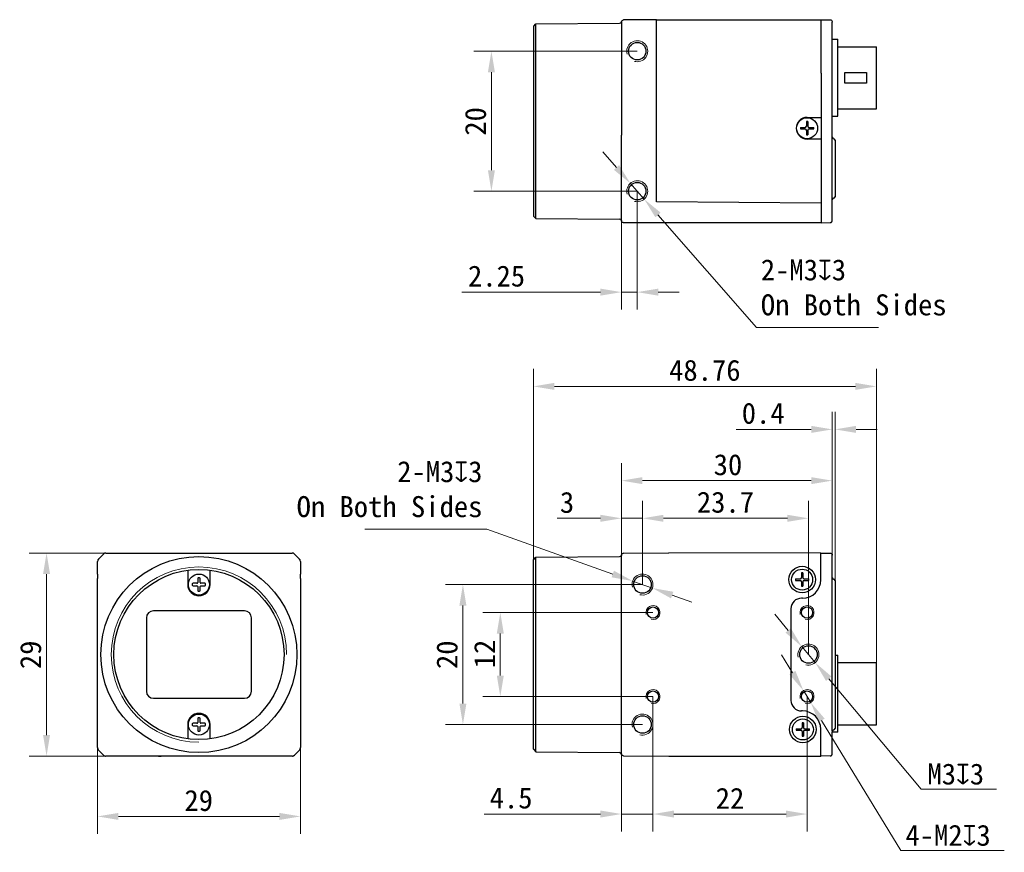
# Model space of a CAD drawing. Header units: millimetres. Extents: x 844 to 1080, y 363 to 502.
# Tile 1 of 2: x 844 to 984, y 384 to 502. Entities that reach past the tile are written whole.
import ezdxf

# ---------------------------------------------------------------- set-up
doc = ezdxf.new("R2010")
doc.units = ezdxf.units.MM
doc.header["$LTSCALE"] = 16.335
doc.header["$PDMODE"] = 3
doc.header["$PDSIZE"] = 8
doc.layers.get('0').update_dxf_attribs({"linetype": 'CONTINUOUS'})
doc.layers.get('Defpoints').update_dxf_attribs({"linetype": 'CONTINUOUS'})
for name, color, linetype in [('00_COMPONENTS', 7, 'CONTINUOUS'), ('51__DRAFT_DIMS', 7, 'CONTINUOUS'), ('ASM_DXF_DIMENSION', 7, 'CONTINUOUS'), ('D-01-35-26-0DXF_CONTINUOUS_LINE', 7, 'CONTINUOUS'), ('D-01-36-26-0DXF_CONTINUOUS_LINE', 7, 'CONTINUOUS')]:
    doc.layers.add(name, color=color, linetype=linetype)
doc.layers.add('AM_5', color=3, linetype='CONTINUOUS', lineweight=25)
doc.styles.get("Standard").update_dxf_attribs({"font": 'simfang.ttf'})
doc.dimstyles.new('DIMSTYLE_1', dxfattribs={"dimtxt": 3, "dimasz": 3, "dimexe": 2.5, "dimexo": 0, "dimgap": 0.75, "dimtad": 1, "dimdsep": 46, "dimtxsty": 'STANDARD', "dimblk": '_FILLED', "dimcen": 0.09, "dimclrd": 8, "dimclre": 8, "dimclrt": 7, "dimadec": 0, "dimazin": 0, "dimtp": 0.001, "dimtm": 0.001, "dimtfac": 1, "dimtofl": 0, "dimtmove": 0, "dimatfit": 3, "dimldrblk": '_FILLED', "dimfxl": 1, "dimtolj": 1, "dimlwd": 9, "dimlwe": 9, "dimarcsym": 0})
doc.dimstyles.new('DIMSTYLE_1$0', dxfattribs={"dimtxt": 3, "dimasz": 3, "dimexe": 2.5, "dimexo": 0, "dimgap": 0.75, "dimtad": 1, "dimdsep": 46, "dimtxsty": 'STANDARD', "dimblk": '_FILLED', "dimcen": 0.09, "dimclrd": 8, "dimclre": 8, "dimclrt": 7, "dimadec": 0, "dimazin": 0, "dimtp": 0.001, "dimtm": 0.001, "dimtfac": 1, "dimtofl": 0, "dimtmove": 0, "dimatfit": 3, "dimldrblk": '_FILLED', "dimfxl": 1, "dimtolj": 1, "dimlwd": 9, "dimlwe": 9, "dimarcsym": 0})
doc.dimstyles.new('DIMSTYLE_2', dxfattribs={"dimtxt": 3, "dimasz": 3, "dimexe": 2.5, "dimexo": 0, "dimtad": 1, "dimdec": 3, "dimdsep": 46, "dimtxsty": 'STANDARD', "dimblk": '_FILLED', "dimcen": 0.09, "dimclrd": 8, "dimclre": 8, "dimclrt": 7, "dimadec": 0, "dimazin": 0, "dimtp": 0.001, "dimtm": 0.001, "dimtfac": 1, "dimtdec": 3, "dimtmove": 0, "dimatfit": 2, "dimldrblk": '_FILLED', "dimfxl": 1, "dimtolj": 1, "dimlwd": 9, "dimlwe": 9, "dimarcsym": 0})

# ---------------------------------------------------------------- blocks, each defined once
blk = doc.blocks.new('_FILLED')
at = {"color": 0, "linetype": 'ByBlock'}
blk.add_solid([(0, 0), (-1, 0.167), (-1, -0.167)], dxfattribs=at)
blk = doc.blocks.new('*D146')
at = {"layer": 'D-01-35-26-0DXF_CONTINUOUS_LINE', "color": 8, "linetype": 'Continuous', "lineweight": 9}
for p, q in [((929.47, 425.97), (929.47, 439.15)), ((959.57, 425.99), (959.57, 439.15)), ((932.47, 436.65), (956.57, 436.65))]:
    blk.add_line(p, q, dxfattribs=at)
at = {"layer": 'Defpoints', "color": 0, "linetype": 'Continuous'}
for p in [(959.57, 436.65), (929.47, 425.97), (959.57, 425.99)]:
    blk.add_point(p, dxfattribs=at)
at = {"layer": 'D-01-35-26-0DXF_CONTINUOUS_LINE', "color": 8, "linetype": 'Continuous', "lineweight": 9, "xscale": 3, "yscale": 3, "zscale": 3, "rotation": 180}
blk.add_blockref('_FILLED', (929.47, 436.65), dxfattribs=at)
at = {"layer": 'D-01-35-26-0DXF_CONTINUOUS_LINE', "color": 8, "linetype": 'Continuous', "lineweight": 9, "xscale": 3, "yscale": 3, "zscale": 3}
blk.add_blockref('_FILLED', (959.57, 436.65), dxfattribs=at)
at = {"layer": 'D-01-35-26-0DXF_CONTINUOUS_LINE', "color": 7, "linetype": 'Continuous', "lineweight": 30, "insert": (944.68, 440.43), "char_height": 3, "attachment_point": 2}
blk.add_mtext('\\A1;30', dxfattribs=at)
blk = doc.blocks.new('*D147')
at = {"layer": '51__DRAFT_DIMS', "color": 8, "lineweight": 9}
for p, q in [((931.72, 497.99), (908.4, 497.99)), ((910.9, 494.99), (910.9, 480.99)), ((931.72, 477.99), (908.4, 477.99))]:
    blk.add_line(p, q, dxfattribs=at)
at = {"layer": 'Defpoints', "color": 0}
for p in [(931.72, 497.99), (910.9, 477.99), (931.72, 477.99)]:
    blk.add_point(p, dxfattribs=at)
at = {"layer": '51__DRAFT_DIMS', "color": 8, "linetype": 'ByBlock', "lineweight": 9, "xscale": 3, "yscale": 3, "zscale": 3}
for p, rotation in [((910.9, 497.99), 90), ((910.9, 477.99), 270)]:
    blk.add_blockref('_FILLED', p, dxfattribs=dict(at, rotation=rotation))
at = {"layer": '51__DRAFT_DIMS', "color": 7, "insert": (907.12, 487.96), "char_height": 3, "attachment_point": 2, "rotation": 90}
blk.add_mtext('\\A1;20', dxfattribs=at)
blk = doc.blocks.new('*D149')
at = {"color": 8, "linetype": 'Continuous', "lineweight": 9}
for p, q in [((931.72, 477.99), (931.72, 461.07)), ((929.47, 475.86), (929.47, 461.07)), ((926.47, 463.57), (906.68, 463.57)), ((929.47, 463.57), (931.72, 463.57)), ((934.72, 463.57), (937.72, 463.57))]:
    blk.add_line(p, q, dxfattribs=at)
at = {"layer": 'Defpoints', "color": 0}
for p in [(931.72, 477.99), (929.47, 475.86), (931.72, 463.57)]:
    blk.add_point(p, dxfattribs=at)
at = {"color": 8, "linetype": 'ByBlock', "lineweight": 9, "xscale": 3, "yscale": 3, "zscale": 3}
blk.add_blockref('_FILLED', (929.47, 463.57), dxfattribs=at)
at = {"color": 8, "linetype": 'ByBlock', "lineweight": 9, "xscale": 3, "yscale": 3, "zscale": 3, "rotation": 180}
blk.add_blockref('_FILLED', (931.72, 463.57), dxfattribs=at)
at = {"color": 7, "lineweight": 30, "insert": (915.71, 467.37), "char_height": 3, "attachment_point": 3}
blk.add_mtext('\\A1;2.25', dxfattribs=at)
blk = doc.blocks.new('*D150')
at = {"layer": 'D-01-35-26-0DXF_CONTINUOUS_LINE', "color": 8, "linetype": 'Continuous', "lineweight": 9}
for p, q in [((883.63, 399.41), (883.63, 386.19)), ((854.63, 398.52), (854.63, 386.19)), ((857.63, 388.69), (880.63, 388.69))]:
    blk.add_line(p, q, dxfattribs=at)
at = {"layer": 'Defpoints', "color": 0, "linetype": 'Continuous'}
for p in [(883.63, 399.41), (854.63, 398.52), (883.63, 388.69)]:
    blk.add_point(p, dxfattribs=at)
at = {"layer": 'D-01-35-26-0DXF_CONTINUOUS_LINE', "color": 8, "linetype": 'Continuous', "lineweight": 9, "xscale": 3, "yscale": 3, "zscale": 3, "rotation": 180}
blk.add_blockref('_FILLED', (854.63, 388.69), dxfattribs=at)
at = {"layer": 'D-01-35-26-0DXF_CONTINUOUS_LINE', "color": 8, "linetype": 'Continuous', "lineweight": 9, "xscale": 3, "yscale": 3, "zscale": 3}
blk.add_blockref('_FILLED', (883.63, 388.69), dxfattribs=at)
at = {"layer": 'D-01-35-26-0DXF_CONTINUOUS_LINE', "color": 7, "linetype": 'Continuous', "lineweight": 30, "insert": (869.1, 392.47), "char_height": 3, "attachment_point": 2}
blk.add_mtext('\\A1;29', dxfattribs=at)
blk = doc.blocks.new('*D151')
at = {"layer": 'D-01-35-26-0DXF_CONTINUOUS_LINE', "color": 8, "linetype": 'Continuous', "lineweight": 9}
for p, q in [((855.84, 426.31), (844.87, 426.31)), ((847.37, 400.31), (847.37, 423.31)), ((855.84, 397.31), (844.87, 397.31))]:
    blk.add_line(p, q, dxfattribs=at)
at = {"layer": 'Defpoints', "color": 0, "linetype": 'Continuous'}
for p in [(847.37, 426.31), (855.84, 426.31), (855.84, 397.31)]:
    blk.add_point(p, dxfattribs=at)
at = {"layer": 'D-01-35-26-0DXF_CONTINUOUS_LINE', "color": 8, "linetype": 'Continuous', "lineweight": 9, "xscale": 3, "yscale": 3, "zscale": 3}
for p, rotation in [((847.37, 426.31), 90), ((847.37, 397.31), 270)]:
    blk.add_blockref('_FILLED', p, dxfattribs=dict(at, rotation=rotation))
at = {"layer": 'D-01-35-26-0DXF_CONTINUOUS_LINE', "color": 7, "linetype": 'Continuous', "lineweight": 30, "insert": (843.59, 411.77), "char_height": 3, "attachment_point": 2, "rotation": 90}
blk.add_mtext('\\A1;29', dxfattribs=at)
blk = doc.blocks.new('*D152')
at = {"color": 8, "linetype": 'Continuous', "lineweight": 9}
for p, q in [((929.47, 425.96), (929.47, 433.77)), ((932.47, 421.81), (932.47, 433.77)), ((926.47, 431.27), (920.31, 431.27)), ((929.47, 431.27), (932.47, 431.27)), ((935.47, 431.27), (938.47, 431.27))]:
    blk.add_line(p, q, dxfattribs=at)
at = {"layer": 'Defpoints', "color": 0}
for p in [(932.47, 431.27), (929.47, 425.96), (932.47, 421.81)]:
    blk.add_point(p, dxfattribs=at)
at = {"color": 8, "linetype": 'ByBlock', "lineweight": 9, "xscale": 3, "yscale": 3, "zscale": 3}
blk.add_blockref('_FILLED', (929.47, 431.27), dxfattribs=at)
at = {"color": 8, "linetype": 'ByBlock', "lineweight": 9, "xscale": 3, "yscale": 3, "zscale": 3, "rotation": 180}
blk.add_blockref('_FILLED', (932.47, 431.27), dxfattribs=at)
at = {"color": 7, "lineweight": 30, "insert": (922.72, 435.05), "char_height": 3, "attachment_point": 3}
blk.add_mtext('\\A1;3', dxfattribs=at)
blk = doc.blocks.new('*D153')
at = {"color": 8, "linetype": 'Continuous', "lineweight": 9}
for p, q in [((933.97, 405.81), (933.97, 386.53)), ((929.47, 399.41), (929.47, 386.53)), ((926.47, 389.03), (909.87, 389.03)), ((933.97, 389.03), (929.47, 389.03)), ((936.97, 389.03), (939.97, 389.03))]:
    blk.add_line(p, q, dxfattribs=at)
at = {"layer": 'Defpoints', "color": 0, "linetype": 'Continuous'}
for p in [(933.97, 405.81), (929.47, 399.41), (933.97, 389.03)]:
    blk.add_point(p, dxfattribs=at)
at = {"color": 8, "linetype": 'Continuous', "lineweight": 9, "xscale": 3, "yscale": 3, "zscale": 3}
blk.add_blockref('_FILLED', (929.47, 389.03), dxfattribs=at)
at = {"color": 8, "linetype": 'Continuous', "lineweight": 9, "xscale": 3, "yscale": 3, "zscale": 3, "rotation": 180}
blk.add_blockref('_FILLED', (933.97, 389.03), dxfattribs=at)
at = {"color": 7, "linetype": 'Continuous', "lineweight": 30, "insert": (916.77, 392.83), "char_height": 3, "attachment_point": 3}
blk.add_mtext('\\A1;4.5', dxfattribs=at)
blk = doc.blocks.new('*D154')
at = {"layer": '51__DRAFT_DIMS', "color": 8, "lineweight": 9}
for p, q in [((932.47, 421.81), (904.33, 421.81)), ((906.83, 418.81), (906.83, 404.81)), ((932.47, 401.81), (904.33, 401.81))]:
    blk.add_line(p, q, dxfattribs=at)
at = {"layer": 'Defpoints', "color": 0}
for p in [(932.47, 421.81), (906.83, 401.81), (932.47, 401.81)]:
    blk.add_point(p, dxfattribs=at)
at = {"layer": '51__DRAFT_DIMS', "color": 8, "lineweight": 9, "xscale": 3, "yscale": 3, "zscale": 3}
for p, rotation in [((906.83, 421.81), 90), ((906.83, 401.81), 270)]:
    blk.add_blockref('_FILLED', p, dxfattribs=dict(at, rotation=rotation))
at = {"layer": '51__DRAFT_DIMS', "color": 7, "insert": (903.05, 411.78), "char_height": 3, "attachment_point": 2, "rotation": 90}
blk.add_mtext('\\A1;20', dxfattribs=at)
blk = doc.blocks.new('*D155')
at = {"layer": '51__DRAFT_DIMS', "color": 8, "lineweight": 9}
for p, q in [((933.97, 417.81), (909.67, 417.81)), ((912.17, 408.81), (912.17, 414.81)), ((933.97, 405.81), (909.67, 405.81))]:
    blk.add_line(p, q, dxfattribs=at)
at = {"layer": 'Defpoints', "color": 0}
for p in [(912.17, 417.81), (933.97, 417.81), (933.97, 405.81)]:
    blk.add_point(p, dxfattribs=at)
at = {"layer": '51__DRAFT_DIMS', "color": 8, "lineweight": 9, "xscale": 3, "yscale": 3, "zscale": 3}
for p, rotation in [((912.17, 417.81), 90), ((912.17, 405.81), 270)]:
    blk.add_blockref('_FILLED', p, dxfattribs=dict(at, rotation=rotation))
at = {"layer": '51__DRAFT_DIMS', "color": 7, "insert": (908.42, 411.89), "char_height": 3, "attachment_point": 2, "rotation": 90}
blk.add_mtext('\\A1;12', dxfattribs=at)
blk = doc.blocks.new('*D157')
at = {"layer": 'ASM_DXF_DIMENSION', "color": 8, "linetype": 'Continuous', "lineweight": 9}
for p, q in [((953.28, 415.26), (951.36, 417.56)), ((955.21, 412.96), (957.14, 410.66)), ((959.07, 408.36), (972.28, 392.59)), ((983.01, 392.59), (972.28, 392.59))]:
    blk.add_line(p, q, dxfattribs=at)
at = {"layer": 'Defpoints', "color": 0}
for p in [(955.21, 412.96), (957.14, 410.66)]:
    blk.add_point(p, dxfattribs=at)
at = {"layer": 'ASM_DXF_DIMENSION', "color": 8, "linetype": 'ByBlock', "lineweight": 9, "xscale": 3, "yscale": 3, "zscale": 3}
for p, rotation in [((955.21, 412.96), 309.9666336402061), ((957.14, 410.66), 129.9666336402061)]:
    blk.add_blockref('_FILLED', p, dxfattribs=dict(at, rotation=rotation))
at = {"layer": 'ASM_DXF_DIMENSION', "color": 7, "lineweight": 15, "insert": (973.17, 396.25), "char_height": 3, "attachment_point": 1}
blk.add_mtext('\\A1;M{\\A1;3\\Fgdt|c134;x\\fFangSong|b0|i0|c134|p49;3}', dxfattribs=at)
blk = doc.blocks.new('*D158')
at = {"layer": 'ASM_DXF_DIMENSION', "color": 8, "linetype": 'Continuous', "lineweight": 9}
for p, q in [((953.89, 409.22), (952.33, 411.78)), ((955.45, 406.66), (956.5, 404.96)), ((958.06, 402.4), (969.39, 383.84)), ((984.14, 383.84), (969.39, 383.84))]:
    blk.add_line(p, q, dxfattribs=at)
at = {"layer": 'Defpoints', "color": 0}
for p in [(955.45, 406.66), (956.5, 404.96)]:
    blk.add_point(p, dxfattribs=at)
at = {"layer": 'ASM_DXF_DIMENSION', "color": 8, "linetype": 'ByBlock', "lineweight": 9, "xscale": 3, "yscale": 3, "zscale": 3}
for p, rotation in [((955.45, 406.66), 301.4143213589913), ((956.5, 404.96), 121.4143213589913)]:
    blk.add_blockref('_FILLED', p, dxfattribs=dict(at, rotation=rotation))
at = {"layer": 'ASM_DXF_DIMENSION', "color": 7, "lineweight": 15, "insert": (970.03, 387.5), "char_height": 3, "attachment_point": 1}
blk.add_mtext('\\A1;4-M{\\A1;2\\Fgdt|c134;x\\fFangSong|b0|i0|c134|p49;3}', dxfattribs=at)
blk = doc.blocks.new('*D159')
at = {"layer": 'AM_5', "color": 8, "linetype": 'ByBlock', "lineweight": 9}
for p, q in [((932.47, 421.81), (932.47, 433.77)), ((956.17, 411.81), (956.17, 433.77)), ((935.47, 431.27), (953.17, 431.27))]:
    blk.add_line(p, q, dxfattribs=at)
at = {"layer": 'Defpoints', "color": 0}
for p in [(956.17, 431.27), (932.47, 421.81), (956.17, 411.81)]:
    blk.add_point(p, dxfattribs=at)
at = {"layer": 'AM_5', "color": 8, "lineweight": 9, "xscale": 3, "yscale": 3, "zscale": 3, "rotation": 180}
blk.add_blockref('_FILLED', (932.47, 431.27), dxfattribs=at)
at = {"layer": 'AM_5', "color": 8, "lineweight": 9, "xscale": 3, "yscale": 3, "zscale": 3}
blk.add_blockref('_FILLED', (956.17, 431.27), dxfattribs=at)
at = {"layer": 'AM_5', "color": 7, "insert": (944.32, 433.55), "char_height": 3, "attachment_point": 5}
blk.add_mtext('\\A1;23.7', dxfattribs=at)
blk = doc.blocks.new('*D160')
at = {"layer": 'AM_5', "color": 8, "linetype": 'ByBlock', "lineweight": 9}
for p, q in [((933.97, 405.81), (933.97, 386.53)), ((955.97, 405.81), (955.97, 386.53)), ((936.97, 389.03), (952.97, 389.03))]:
    blk.add_line(p, q, dxfattribs=at)
at = {"layer": 'Defpoints', "color": 0}
for p in [(933.97, 405.81), (955.97, 405.81), (955.97, 389.03)]:
    blk.add_point(p, dxfattribs=at)
at = {"layer": 'AM_5', "color": 8, "lineweight": 9, "xscale": 3, "yscale": 3, "zscale": 3, "rotation": 180}
blk.add_blockref('_FILLED', (933.97, 389.03), dxfattribs=at)
at = {"layer": 'AM_5', "color": 8, "lineweight": 9, "xscale": 3, "yscale": 3, "zscale": 3}
blk.add_blockref('_FILLED', (955.97, 389.03), dxfattribs=at)
at = {"layer": 'AM_5', "color": 7, "insert": (944.97, 391.28), "char_height": 3, "attachment_point": 5}
blk.add_mtext('\\A1;22', dxfattribs=at)
blk = doc.blocks.new('*D163')
at = {"color": 8, "lineweight": 9}
for p, q in [((916.89, 425.33), (916.89, 452.61)), ((965.87, 410.63), (965.87, 452.61)), ((919.89, 450.11), (962.87, 450.11))]:
    blk.add_line(p, q, dxfattribs=at)
at = {"layer": 'Defpoints', "color": 0}
for p in [(965.87, 450.11), (916.89, 425.33), (965.87, 410.63)]:
    blk.add_point(p, dxfattribs=at)
at = {"color": 8, "linetype": 'ByBlock', "lineweight": 9, "xscale": 3, "yscale": 3, "zscale": 3, "rotation": 180}
blk.add_blockref('_FILLED', (916.89, 450.11), dxfattribs=at)
at = {"color": 8, "linetype": 'ByBlock', "lineweight": 9, "xscale": 3, "yscale": 3, "zscale": 3}
blk.add_blockref('_FILLED', (965.87, 450.11), dxfattribs=at)
at = {"color": 7, "insert": (941.38, 452.39), "char_height": 3, "attachment_point": 5}
blk.add_mtext('\\A1;\\A1;48.76', dxfattribs=at)
blk = doc.blocks.new('*D164')
at = {"color": 8, "lineweight": 9}
for p, q in [((959.57, 425.99), (959.57, 446.47)), ((959.97, 422.38), (959.97, 446.47)), ((956.57, 443.97), (945.85, 443.97)), ((962.97, 443.97), (965.97, 443.97))]:
    blk.add_line(p, q, dxfattribs=at)
at = {"layer": 'Defpoints', "color": 0}
for p in [(959.97, 443.97), (959.57, 425.99), (959.97, 422.38)]:
    blk.add_point(p, dxfattribs=at)
at = {"color": 8, "linetype": 'ByBlock', "lineweight": 9, "xscale": 3, "yscale": 3, "zscale": 3}
blk.add_blockref('_FILLED', (959.57, 443.97), dxfattribs=at)
at = {"color": 8, "linetype": 'ByBlock', "lineweight": 9, "xscale": 3, "yscale": 3, "zscale": 3, "rotation": 180}
blk.add_blockref('_FILLED', (959.97, 443.97), dxfattribs=at)
at = {"color": 7, "insert": (949.71, 446.25), "char_height": 3, "attachment_point": 5}
blk.add_mtext('\\A1;0.4', dxfattribs=at)

msp = doc.modelspace()

# ---------------------------------------------------------------- linework, layer by layer
at = {"layer": '00_COMPONENTS', "color": 7}
for p, q in [((929.4826, 502.2138), (929.4828, 502.2144)), ((955.8746, 487.9374), (955.8746, 487.2861)), ((956.0746, 487.9374), (956.0746, 487.2861)), ((955.0234, 487.0861), (955.6746, 487.0861)), ((955.0234, 486.8861), (955.6746, 486.8861)), ((955.8746, 486.6861), (955.8746, 486.0349)), ((956.0746, 486.6861), (956.0746, 486.0349)), ((956.2746, 487.0861), (956.9259, 487.0861)), ((956.2746, 486.8861), (956.9259, 486.8861)), ((957.9746, 476.8161), (957.9739, 476.7254)), ((929.4742, 473.7851), (929.4742, 473.7792)), ((929.4747, 473.795), (929.4746, 473.8008)), ((955.1746, 423.4611), (955.1746, 422.8098)), ((955.3746, 423.4611), (955.3746, 422.8098)), ((868.8536, 421.9898), (868.2873, 421.9898)), ((868.9536, 422.656), (868.9536, 422.0898)), ((869.3136, 422.0898), (869.3136, 422.656)), ((869.9798, 421.9898), (869.4136, 421.9898)), ((954.3234, 422.6098), (954.9746, 422.6098)), ((954.3234, 422.4098), (954.9746, 422.4098)), ((955.1746, 422.2098), (955.1746, 421.5585)), ((955.3746, 422.2098), (955.3746, 421.5585)), ((955.5746, 422.6098), (956.2259, 422.6098)), ((955.5746, 422.4098), (956.2259, 422.4098)), ((868.2873, 421.6298), (868.8536, 421.6298)), ((868.9536, 421.5298), (868.9536, 420.9636)), ((869.3136, 420.9636), (869.3136, 421.5298)), ((869.4136, 421.6298), (869.9798, 421.6298)), ((854.6577, 420.3598), (854.6576, 420.3598)), ((868.9536, 402.656), (868.9536, 402.0898)), ((869.3136, 402.0898), (869.3136, 402.656)), ((883.6094, 403.2598), (883.6096, 403.2598)), ((868.8536, 401.9898), (868.2873, 401.9898)), ((868.2873, 401.6298), (868.8536, 401.6298)), ((868.9536, 401.5298), (868.9536, 400.9636)), ((869.3136, 400.9636), (869.3136, 401.5298)), ((869.9798, 401.9898), (869.4136, 401.9898)), ((869.4136, 401.6298), (869.9798, 401.6298)), ((954.4234, 401.2098), (955.0746, 401.2098)), ((954.4234, 401.0098), (955.0746, 401.0098)), ((955.2746, 402.0611), (955.2746, 401.4098)), ((955.2746, 400.8098), (955.2746, 400.1585)), ((955.4746, 402.0611), (955.4746, 401.4098)), ((955.4746, 400.8098), (955.4746, 400.1585)), ((955.6746, 401.2098), (956.3259, 401.2098)), ((955.6746, 401.0098), (956.3259, 401.0098))]:
    msp.add_line(p, q, dxfattribs=at)
at = {"layer": '00_COMPONENTS', "color": 4}
msp.add_line((869.4136, 421.6298), (869.4136, 421.6007), dxfattribs=at)
at = {"layer": '00_COMPONENTS', "color": 7}
for centre, radius, start, end in [((929.7841, 502.1433), 0.3096, 168.591806, 169.235163), ((955.9747, 483.9842), 3.9545, 88.551064, 91.448936), ((958.9771, 486.9861), 3.955, 178.551151, 181.448849), ((955.6746, 487.2861), 0.2, 270, 0), ((955.6746, 486.6861), 0.2, 0, 90), ((956.2746, 487.2861), 0.2, 180, 270), ((956.2746, 486.6861), 0.2, 90, 180), ((952.9722, 486.9861), 3.955, 358.551151, 1.448849), ((955.9746, 489.9881), 3.9545, 268.551064, 271.448936), ((955.2747, 419.5078), 3.9545, 88.551064, 91.448936), ((869.1336, 421.8098), 0.95, 174.599463, 185.400537), ((868.2873, 421.8898), 0.1, 90, 174.599463), ((868.8536, 422.0898), 0.1, 270, 0), ((869.0536, 422.656), 0.1, 95.400537, 180), ((869.1336, 421.8098), 0.95, 84.599463, 95.400537), ((869.2136, 422.656), 0.1, 0, 84.599463), ((869.4136, 422.0898), 0.1, 180, 270), ((869.9798, 421.8898), 0.1, 5.400537, 90), ((869.1336, 421.8098), 0.95, 354.599463, 5.400537), ((958.2771, 422.5098), 3.955, 178.551151, 181.448849), ((954.9746, 422.8098), 0.2, 270, 0), ((954.9746, 422.2098), 0.2, 0, 90), ((955.5746, 422.8098), 0.2, 180, 270), ((955.5746, 422.2098), 0.2, 90, 180), ((952.2722, 422.5098), 3.955, 358.551151, 1.448849), ((868.2873, 421.7298), 0.1, 185.400537, 270), ((868.8536, 421.5298), 0.1, 0, 90), ((869.0536, 420.9636), 0.1, 180, 264.599463), ((869.1336, 421.8098), 0.95, 264.599463, 275.400537), ((869.2136, 420.9636), 0.1, 275.400537, 0), ((869.4136, 421.5298), 0.1, 90, 180), ((869.9798, 421.7298), 0.1, 270, 354.599463), ((955.2746, 425.5118), 3.9545, 268.551064, 271.448936), ((869.0536, 402.656), 0.1, 95.400537, 180), ((869.1336, 401.8098), 0.95, 84.599463, 95.400537), ((869.2136, 402.656), 0.1, 0, 84.599463), ((869.1336, 401.8098), 0.95, 174.599463, 185.400537), ((868.2873, 401.8898), 0.1, 90, 174.599463), ((868.2873, 401.7298), 0.1, 185.400537, 270), ((868.8536, 402.0898), 0.1, 270, 0), ((868.8536, 401.5298), 0.1, 0, 90), ((869.0536, 400.9636), 0.1, 180, 264.599463), ((869.1336, 401.8098), 0.95, 264.599463, 275.400537), ((869.2136, 400.9636), 0.1, 275.400537, 0), ((869.4136, 402.0898), 0.1, 180, 270), ((869.4136, 401.5298), 0.1, 90, 180), ((869.9798, 401.8898), 0.1, 5.400537, 90), ((869.9798, 401.7298), 0.1, 270, 354.599463), ((869.1336, 401.8098), 0.95, 354.599463, 5.400537), ((958.3771, 401.1098), 3.955, 178.551151, 181.448849), ((955.0746, 401.4098), 0.2, 270, 0), ((955.0746, 400.8098), 0.2, 0, 90), ((955.3747, 398.1078), 3.9545, 88.551064, 91.448936), ((955.6746, 401.4098), 0.2, 180, 270), ((955.6746, 400.8098), 0.2, 90, 180), ((952.3722, 401.1098), 3.955, 358.551151, 1.448849), ((955.3746, 404.1118), 3.9545, 268.551064, 271.448936), ((883.1324, 398.5178), 0.5015, 315.024712, 325.043164), ((883.1331, 398.5174), 0.5007, 325.034134, 329.973803), ((883.1309, 398.5172), 0.5027, 345.033075, 359.959707), ((882.4261, 397.8125), 0.5027, 270.04029, 284.966887), ((882.4255, 397.811), 0.5015, 304.963589, 314.975313)]:
    msp.add_arc(centre, radius, start, end, dxfattribs=at)
at = {"layer": '00_COMPONENTS', "color": 4}
msp.add_arc((929.1892, 473.7861), 0.2854, 0.005766, 2.945615, dxfattribs=at)
at = {"layer": '00_COMPONENTS', "color": 7}
msp.add_ellipse((863.3336, 397.3133), major_axis=(-0.4, 0), ratio=0.00872687, start_param=-4.71238898, end_param=-3.14159265, dxfattribs=at)
at = {"layer": '00_COMPONENTS', "color": 4}
msp.add_open_spline([(929.4754, 473.7967), (929.4751, 473.7974), (929.4748, 473.7987), (929.4746, 473.8001), (929.4746, 473.8008)], degree=3, knots=[0, 0, 0, 0, 0.49871374, 1, 1, 1, 1], dxfattribs=at)
at = {"layer": 'ASM_DXF_DIMENSION', "color": 8, "linetype": 'Continuous', "lineweight": 9}
for p, q in [((928.7625, 481.3737), (926.7877, 483.632)), ((930.7372, 479.1153), (932.712, 476.857)), ((934.6868, 474.5986), (948.7483, 458.518)), ((966.1562, 458.518), (948.7483, 458.518)), ((892.8328, 429.698), (910.2407, 429.698)), ((928.2336, 423.3144), (910.2407, 429.698)), ((933.8883, 421.3083), (931.061, 422.3113)), ((936.7156, 420.3052), (939.543, 419.3021))]:
    msp.add_line(p, q, dxfattribs=at)
at = {"layer": 'D-01-35-26-0DXF_CONTINUOUS_LINE', "color": 7, "linetype": 'Continuous', "lineweight": 30}
for p, q in [((917.2646, 501.8796), (929.1935, 501.9837)), ((934.4746, 502.4861), (929.7688, 502.4451)), ((934.4746, 477.1129), (934.4746, 502.4861)), ((934.4746, 502.4861), (957.9746, 502.4861)), ((957.9746, 502.4861), (959.2836, 502.4747)), ((957.9746, 494.8444), (957.9746, 502.4861)), ((959.5753, 473.8039), (959.5746, 502.1493)), ((916.9646, 501.577), (917.2646, 501.8796)), ((916.9646, 474.3953), (916.9646, 501.577)), ((917.2646, 474.0927), (917.2646, 501.8796)), ((959.5746, 499.6861), (960.3746, 499.686)), ((960.3746, 488.6862), (960.3746, 499.686)), ((960.3746, 498.6111), (965.8746, 498.6111)), ((965.8746, 489.7611), (965.8746, 498.6111)), ((957.9746, 494.8444), (957.9746, 490.1278)), ((961.3746, 494.9361), (964.4746, 494.9361)), ((961.3746, 493.4361), (961.3746, 494.9361)), ((964.4746, 494.9361), (964.4746, 493.4361)), ((964.4746, 493.4361), (961.3746, 493.4361)), ((957.9746, 490.1278), (957.9746, 476.8161)), ((960.3746, 489.7611), (965.8746, 489.7611)), ((955.9746, 488.5361), (957.9746, 488.5361)), ((959.5746, 488.6861), (960.3746, 488.6862)), ((929.4746, 473.7861), (929.4746, 486.0015)), ((957.9746, 485.4361), (955.9746, 485.4361)), ((959.9746, 485.2861), (959.9746, 477.1861)), ((934.4746, 476.4861), (934.4746, 477.1129)), ((957.9746, 476.8161), (957.9746, 473.4861)), ((957.9746, 476.2811), (934.4746, 476.4861)), ((916.9646, 474.3953), (917.2646, 474.0927)), ((917.2646, 474.0927), (929.1852, 473.9887)), ((957.9746, 473.4861), (929.7746, 473.4861)), ((957.9746, 473.4861), (959.283, 473.4976)), ((959.2617, 473.5096), (959.2756, 473.5097)), ((959.2761, 473.5097), (959.2749, 473.5097)), ((959.2756, 473.5097), (959.2843, 473.5098)), ((855.4871, 426.1634), (854.78, 425.4562)), ((855.8407, 426.3098), (882.4265, 426.3098)), ((883.4871, 425.4562), (882.78, 426.1634)), ((929.772, 426.2688), (936.2521, 426.3253)), ((957.9246, 426.3098), (936.2521, 426.3253)), ((957.9246, 426.3098), (957.9746, 426.3098)), ((957.9246, 422.4598), (957.9246, 426.3098)), ((957.9746, 426.3098), (959.2797, 426.2927)), ((959.2786, 426.2927), (959.2735, 426.2928)), ((959.2786, 426.2927), (959.2791, 426.2927)), ((959.281, 426.2927), (959.2844, 426.2926)), ((959.3468, 426.2839), (959.3649, 426.2789)), ((959.3649, 426.2789), (959.3808, 426.2734)), ((959.5494, 426.1133), (959.5529, 426.1049)), ((959.5642, 426.0714), (959.5665, 426.0623)), ((854.6336, 423.3098), (854.6336, 425.1027)), ((854.8152, 425.4907), (854.8149, 425.4912)), ((883.6336, 425.1027), (883.6336, 423.3098)), ((916.8946, 425.33), (917.2646, 425.7032)), ((916.8946, 398.2896), (916.8946, 425.33)), ((917.2646, 425.7032), (929.1935, 425.8073)), ((917.2646, 397.9164), (917.2646, 425.7032)), ((929.4746, 397.6611), (929.4746, 425.9688)), ((929.4828, 426.0381), (929.4792, 426.0208)), ((929.4818, 426.0339), (929.4812, 426.0312)), ((929.4823, 426.036), (929.4815, 426.0326)), ((929.4821, 426.0352), (929.4827, 426.0379)), ((929.4825, 426.037), (929.4827, 426.0379)), ((959.573, 426.0246), (959.5737, 426.0163)), ((959.5733, 426.0208), (959.5736, 426.0183)), ((959.5741, 426.0111), (959.5743, 426.0078)), ((959.5742, 425.9986), (959.5741, 425.9914)), ((959.5742, 426.0085), (959.5742, 426.0081)), ((959.5742, 426.0081), (959.5742, 426.008)), ((959.5746, 400.8596), (959.5746, 425.9939)), ((854.6336, 423.3098), (854.6336, 422.6831)), ((867.5336, 423.854), (867.5336, 421.8098)), ((870.7336, 421.8098), (870.7336, 423.854)), ((883.6336, 422.6831), (883.6336, 423.3098)), ((854.6336, 398.5169), (854.6336, 422.6831)), ((883.6336, 422.6831), (883.6336, 398.5169)), ((959.9746, 422.3848), (959.9746, 401.2348)), ((955.3246, 419.8598), (955.1746, 419.8598)), ((875.6336, 418.0598), (862.6336, 418.0598)), ((953.6746, 418.3598), (953.6746, 405.2598)), ((861.6336, 417.0598), (861.6336, 406.5598)), ((876.6336, 406.5598), (876.6336, 417.0598)), ((959.9746, 411.7098), (960.3746, 411.7098)), ((960.3746, 400.7098), (960.3746, 411.7098)), ((965.8746, 410.6348), (960.3746, 410.6348)), ((965.8746, 401.7848), (965.8746, 410.6348)), ((862.6336, 405.5598), (875.6336, 405.5598)), ((955.3246, 403.7598), (955.1746, 403.7598)), ((867.5336, 401.8098), (867.5336, 399.7656)), ((870.7336, 399.7656), (870.7336, 401.8098)), ((957.9246, 397.3098), (957.9246, 401.1598)), ((959.5746, 400.8596), (959.5746, 400.7098)), ((960.3746, 401.7848), (965.8746, 401.7848)), ((960.3746, 400.7098), (959.5746, 400.7098)), ((959.5746, 397.6275), (959.5746, 400.7098)), ((855.4871, 397.4562), (854.78, 398.1634)), ((883.4871, 398.1634), (882.78, 397.4562)), ((916.8946, 398.2896), (917.2646, 397.9164)), ((863.5902, 397.3098), (855.8407, 397.3098)), ((882.4265, 397.3098), (863.6452, 397.3098)), ((917.2646, 397.9164), (929.1935, 397.8123)), ((929.4792, 397.5989), (929.4827, 397.5818)), ((929.4827, 397.5817), (929.4792, 397.5988)), ((929.4818, 397.5857), (929.4812, 397.5884)), ((929.4821, 397.5844), (929.4826, 397.5822)), ((929.4825, 397.5826), (929.4827, 397.5816)), ((929.772, 397.3508), (936.2521, 397.2943)), ((936.2521, 397.2943), (957.9246, 397.3098)), ((957.9746, 397.3098), (957.9246, 397.3098)), ((959.281, 397.3269), (957.9746, 397.3098)), ((959.2786, 397.3269), (959.2735, 397.3268)), ((959.2786, 397.3269), (959.2791, 397.3269)), ((959.281, 397.3269), (959.2844, 397.327)), ((959.3468, 397.3357), (959.3649, 397.3407)), ((959.3649, 397.3407), (959.3808, 397.3462)), ((959.5494, 397.5063), (959.5529, 397.5147)), ((959.5642, 397.5482), (959.5665, 397.5573)), ((959.573, 397.595), (959.5737, 397.6033)), ((959.5733, 397.5988), (959.5736, 397.6013)), ((959.5742, 397.621), (959.5741, 397.6282)), ((959.5741, 397.6085), (959.5743, 397.6118)), ((959.5742, 397.6115), (959.5742, 397.6116)), ((959.5742, 397.6111), (959.5742, 397.6115))]:
    msp.add_line(p, q, dxfattribs=at)
msp.add_lwpolyline([(929.475, 502.1451, 0.01175048), (929.4746, 502.1307), (929.4746, 489.9708)], format="xyb", dxfattribs=at)
for points in [[(959.2843, 473.5098), (959.2872, 473.5098), (959.2913, 473.51), (959.2956, 473.5101), (959.2998, 473.5104), (959.3042, 473.5107), (959.3086, 473.5111), (959.3131, 473.5116), (959.3176, 473.5121), (959.3222, 473.5127), (959.3269, 473.5134), (959.3316, 473.5142), (959.3363, 473.5151), (959.3411, 473.516), (959.3459, 473.5171), (959.3507, 473.5182), (959.3556, 473.5194), (959.3604, 473.5208)], [(959.3604, 473.5208), (959.3653, 473.5222), (959.3702, 473.5237), (959.375, 473.5253), (959.3799, 473.527)], [(959.3799, 473.527), (959.3848, 473.5288), (959.3897, 473.5307), (959.3946, 473.5327), (959.3996, 473.5348), (959.4045, 473.537), (959.4095, 473.5394), (959.4144, 473.5419), (959.4194, 473.5444), (959.4244, 473.5472), (959.4294, 473.55), (959.4345, 473.553), (959.4395, 473.5562), (959.4445, 473.5594), (959.4495, 473.5629), (959.4545, 473.5664), (959.4594, 473.5701), (959.4644, 473.574), (959.4693, 473.5779), (959.4741, 473.582), (959.4789, 473.5863), (959.4836, 473.5907), (959.4882, 473.5952), (959.4928, 473.5998), (959.4973, 473.6046), (959.5017, 473.6095), (959.5061, 473.6145), (959.5103, 473.6197), (959.5145, 473.625), (959.5186, 473.6304), (959.5225, 473.636), (959.5264, 473.6416), (959.5301, 473.6474), (959.5338, 473.6534), (959.5373, 473.6594), (959.5407, 473.6656), (959.5439, 473.6719), (959.5471, 473.6783), (959.5501, 473.6848), (959.5529, 473.6914), (959.5556, 473.6982), (959.5581, 473.705), (959.5605, 473.7119), (959.5627, 473.719), (959.5648, 473.7261), (959.5667, 473.7333), (959.5684, 473.7407), (959.5699, 473.7481), (959.5713, 473.7555), (959.5724, 473.763), (959.5734, 473.7706), (959.5741, 473.7778), (959.5747, 473.7848), (959.575, 473.7915), (959.5752, 473.7975), (959.5753, 473.8024), (959.5753, 473.8039)], [(959.2786, 426.2927), (959.2971, 426.2919), (959.3231, 426.2888), (959.3468, 426.2839)], [(959.3808, 426.2734), (959.395, 426.2675), (959.4075, 426.2617), (959.4185, 426.256), (959.429, 426.25), (959.4394, 426.2435), (959.4493, 426.2367), (959.4586, 426.2298), (959.4672, 426.2228), (959.4753, 426.2157), (959.4831, 426.2085)], [(959.3891, 426.2701), (959.3934, 426.2683), (959.4014, 426.2647), (959.4129, 426.259), (959.429, 426.25), (959.4479, 426.2377), (959.4653, 426.2244), (959.4799, 426.2116), (959.4931, 426.1984), (959.5051, 426.1848), (959.5158, 426.1712), (959.5253, 426.1576), (959.5341, 426.1433), (959.5423, 426.1282), (959.5497, 426.1124), (959.5562, 426.0962)], [(959.485, 426.207), (959.5013, 426.1896), (959.5153, 426.1723), (959.527, 426.1554), (959.5366, 426.1393), (959.5445, 426.1243), (959.5512, 426.1094), (959.557, 426.0947), (959.5617, 426.0803)], [(959.4975, 426.1936), (959.5042, 426.1859), (959.5105, 426.1782), (959.5164, 426.1703), (959.5221, 426.1624), (959.5274, 426.1544)], [(959.5324, 426.1463), (959.5371, 426.1381), (959.5415, 426.1299), (959.5456, 426.1216)], [(959.5561, 426.0966), (959.5591, 426.0881), (959.5617, 426.0798), (959.5642, 426.0714)], [(959.5617, 426.0803), (959.5656, 426.0662), (959.569, 426.0513)], [(959.5669, 426.0605), (959.5695, 426.0479), (959.5716, 426.0357)], [(959.5687, 426.052), (959.5707, 426.0411), (959.5712, 426.0378)], [(959.569, 426.0513), (959.5715, 426.0367), (959.573, 426.0237)], [(929.4792, 426.0206), (929.48, 426.0251), (929.4808, 426.0293), (929.4815, 426.0326)], [(929.4805, 426.0278), (929.4797, 426.0237), (929.4792, 426.0207)], [(959.573, 426.0237), (959.5741, 426.011), (959.5746, 425.9986), (959.5747, 425.9921)], [(959.5736, 426.0183), (959.5743, 426.0064), (959.5746, 425.9982)], [(929.4792, 397.599), (929.48, 397.5945), (929.4808, 397.5903), (929.4815, 397.587), (929.4823, 397.5836)], [(929.4805, 397.5918), (929.4797, 397.5959), (929.4792, 397.5989)], [(959.2786, 397.3269), (959.2971, 397.3277), (959.3231, 397.3308), (959.3468, 397.3357)], [(959.3808, 397.3462), (959.395, 397.3521), (959.4075, 397.3579), (959.4185, 397.3636), (959.429, 397.3696), (959.4394, 397.3761), (959.4493, 397.3829), (959.4586, 397.3898), (959.4672, 397.3968), (959.4753, 397.4039), (959.4831, 397.4111)], [(959.3891, 397.3495), (959.3934, 397.3513), (959.4014, 397.3549), (959.4129, 397.3606), (959.429, 397.3696), (959.4479, 397.3819), (959.4653, 397.3952), (959.4799, 397.408), (959.4931, 397.4212), (959.5051, 397.4348), (959.5158, 397.4483), (959.5253, 397.462), (959.5341, 397.4763), (959.5423, 397.4914), (959.5497, 397.5071), (959.5562, 397.5234)], [(959.485, 397.4126), (959.5013, 397.43), (959.5153, 397.4473), (959.527, 397.4642), (959.5366, 397.4802), (959.5445, 397.4953), (959.5512, 397.5102), (959.557, 397.5249), (959.5617, 397.5392)], [(959.4975, 397.426), (959.5042, 397.4336), (959.5105, 397.4414), (959.5164, 397.4493), (959.5221, 397.4572), (959.5274, 397.4652)], [(959.5324, 397.4733), (959.5371, 397.4815), (959.5415, 397.4897), (959.5456, 397.498)], [(959.5561, 397.523), (959.5591, 397.5315), (959.5617, 397.5398), (959.5642, 397.5482)], [(959.5617, 397.5392), (959.5656, 397.5534), (959.569, 397.5683)], [(959.5669, 397.5591), (959.5695, 397.5717), (959.5716, 397.5839)], [(959.5687, 397.5676), (959.5707, 397.5785), (959.5712, 397.5818)], [(959.569, 397.5683), (959.5715, 397.5829), (959.573, 397.5959)], [(959.573, 397.5959), (959.5741, 397.6086), (959.5746, 397.621), (959.5747, 397.6275)], [(959.5736, 397.6013), (959.5743, 397.6131), (959.5746, 397.6214)]]:
    msp.add_lwpolyline(points, dxfattribs=at)
for centre, radius in [((931.7246, 497.9861), 1.25), ((955.9746, 486.9861), 1.5), ((931.7246, 477.9861), 1.25), ((869.1336, 411.8098), 14), ((869.1336, 411.8098), 12.15), ((869.1336, 421.8098), 1.5), ((955.2746, 422.5098), 1.9), ((955.2746, 422.5098), 1.5), ((932.4746, 421.8098), 1.25), ((933.9746, 417.8098), 0.8), ((955.9746, 417.8098), 0.8), ((956.1746, 411.8098), 1.25), ((933.9746, 405.8098), 0.8), ((955.9746, 405.8098), 0.8), ((869.1336, 401.8098), 1.5), ((932.4746, 401.8098), 1.25), ((955.3746, 401.1098), 1.9), ((955.3746, 401.1098), 1.5)]:
    msp.add_circle(centre, radius, dxfattribs=at)
for centre, radius, start, end in [((929.1909, 502.2837), 0.3, 270.5, 346.647717), ((955.9746, 486.9861), 1.55, 90.00003, 270), ((959.7746, 485.6861), 0.2, 180, 270), ((959.7746, 485.2861), 0.2, 0, 90), ((959.7746, 476.7861), 0.2, 90, 180), ((959.7746, 477.1861), 0.2, 270, 0), ((929.1826, 473.6887), 0.3, 14.811149, 89.5), ((855.8407, 425.8098), 0.5, 90, 135), ((855.8415, 425.8062), 0.5036, 97.497384, 111.568173), ((882.4265, 425.8098), 0.5, 45, 90), ((882.4257, 425.8064), 0.5034, 68.429142, 82.013133), ((929.7746, 425.9688), 0.3, 90.5, 180), ((855.1334, 425.1027), 0.4998, 135, 180.005409), ((855.1366, 425.1007), 0.5036, 142.32585, 156.48911), ((855.1326, 425.1038), 0.4985, 135.007864, 140.022361), ((883.1336, 425.1027), 0.4999, 359.994628, 45.003217), ((883.1308, 425.1009), 0.5033, 23.50677, 36.921415), ((929.1909, 426.1073), 0.3, 270.5, 346.647783), ((929.7743, 425.9688), 0.2997, 170.015265, 180.005781), ((929.7753, 425.9688), 0.3007, 178.029562, 180.002594), ((929.775, 425.9687), 0.3004, 170.03587, 178.017824), ((955.3246, 422.4598), 2.6, 270, 0), ((959.7746, 422.7848), 0.2, 180, 270), ((959.7746, 422.3848), 0.2, 0, 90), ((869.1336, 421.8098), 1.6, 180, 0), ((955.1746, 418.3598), 1.5, 90, 180), ((862.6336, 417.0598), 1, 90, 180), ((875.6336, 417.0598), 1, 0, 90), ((862.6336, 406.5598), 1, 180, 270), ((875.6336, 406.5598), 1, 270, 0), ((955.1746, 405.2598), 1.5, 180, 270), ((955.3246, 401.1598), 2.6, 0, 90), ((869.1336, 401.8098), 1.6, 0, 180), ((959.7746, 400.8348), 0.2, 90, 180), ((959.7746, 401.2348), 0.2, 270, 0), ((855.1362, 398.5172), 0.5027, 180.04029, 194.966908), ((855.1336, 398.5169), 0.5, 180, 225), ((855.1326, 398.5165), 0.499, 204.710779, 208.971974), ((855.1337, 398.5172), 0.5003, 208.982473, 214.973502), ((855.1348, 398.5178), 0.5015, 214.963589, 224.975313), ((883.1336, 398.5169), 0.5, 315, 0), ((883.1347, 398.5164), 0.4987, 329.982819, 334.985146), ((855.8416, 397.811), 0.5015, 225.024711, 235.043176), ((855.8407, 397.8098), 0.5, 225, 270), ((855.8412, 397.8103), 0.5007, 235.034147, 239.973832), ((855.8401, 397.8086), 0.4987, 239.982848, 244.985188), ((855.841, 397.8125), 0.5027, 255.033113, 269.95971), ((882.4265, 397.8098), 0.5, 270, 315), ((882.4269, 397.8089), 0.499, 294.716341, 298.978215), ((882.4262, 397.81), 0.5003, 298.988703, 304.973501), ((929.1909, 397.5123), 0.3, 13.352217, 89.5), ((929.7763, 397.6508), 0.3016, 179.996738, 181.994019), ((929.7745, 397.6508), 0.2998, 179.995926, 269.5)]:
    msp.add_arc(centre, radius, start, end, dxfattribs=at)
for points, knots in [([(929.7058, 502.4339), (929.6433, 502.4166), (929.5265, 502.3404), (929.478, 502.2097), (929.475, 502.1451)], [0, 0, 0, 0, 0.50025921, 1, 1, 1, 1]), ([(959.3694, 502.4428), (959.4283, 502.421), (959.535, 502.3392), (959.5746, 502.2107), (959.5746, 502.1481)], [0, 0, 0, 0, 0.5005752, 1, 1, 1, 1]), ([(929.4746, 489.9708), (929.4746, 489.3093), (929.4909, 487.9861), (929.4746, 486.663), (929.4746, 486.0015)], [0, 0, 0, 0, 0.49999986, 1, 1, 1, 1]), ([(929.7081, 473.4969), (929.6438, 473.5142), (929.5234, 473.5928), (929.476, 473.7286), (929.4747, 473.795)], [0, 0, 0, 0, 0.50032783, 1, 1, 1, 1])]:
    msp.add_open_spline(points, degree=3, knots=knots, dxfattribs=at)
for points in [[(929.7865, 502.4452), (929.7593, 502.445), (929.732, 502.4411), (929.7058, 502.4339)], [(959.2628, 502.4627), (959.2989, 502.4624), (959.3355, 502.4554), (959.3694, 502.4428)], [(929.7894, 473.4861), (929.762, 473.4861), (929.7345, 473.4898), (929.7081, 473.4969)]]:
    msp.add_open_spline(points, degree=3, dxfattribs=at)
at = {"layer": 'D-01-36-26-0DXF_CONTINUOUS_LINE', "color": 7, "linetype": 'Continuous', "lineweight": 15}
for centre, radius, start, end in [((931.7246, 497.9862), 1.4999, 270, 195.960245), ((931.7252, 497.9917), 1.5055, 255.59615, 269.978647), ((931.7246, 477.9862), 1.4999, 270, 195.960245), ((931.7252, 477.9917), 1.5055, 255.59615, 269.978647), ((869.1336, 411.8098), 12.52, 0, 270), ((932.4746, 421.8098), 1.5, 255, 195), ((933.9746, 417.8098), 1, 255, 195), ((955.9746, 417.8098), 1, 255, 195), ((956.1746, 411.8098), 1.5, 255, 195), ((933.9746, 405.8098), 1, 255, 195), ((955.9746, 405.8098), 1, 255, 195), ((932.4746, 401.8098), 1.5, 255, 195)]:
    msp.add_arc(centre, radius, start, end, dxfattribs=at)

# ---------------------------------------------------------------- block references
at = {"layer": 'ASM_DXF_DIMENSION', "color": 8, "linetype": 'Continuous', "lineweight": 9, "xscale": 3, "yscale": 3, "zscale": 3}
for p, rotation in [((930.7372, 479.1153), 311.1677166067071), ((932.712, 476.857), 131.1677166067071), ((931.061, 422.3113), 340.4661474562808), ((933.8883, 421.3083), 160.4661474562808)]:
    msp.add_blockref('_FILLED', p, dxfattribs=dict(at, rotation=rotation))

# ---------------------------------------------------------------- texts
at = {"layer": 'ASM_DXF_DIMENSION', "color": 7, "lineweight": 15, "char_height": 3}
for insert, attachment_point in [((949.3733, 468.2573), 1), ((909.6157, 439.4373), 3)]:
    msp.add_mtext('\\A1;2-M3{\\Fgdt|c134;x}3\\POn Both Sides', dxfattribs=dict(at, insert=insert, attachment_point=attachment_point))

# ---------------------------------------------------------------- dimensions: what is measured, and where the dimension line sits
at = {"color": 7, "linetype": 'Continuous', "lineweight": 30}
for base, p1, p2, picture, middle in [((931.7246, 463.5679), (929.4746, 475.8567), (931.7246, 477.9861), '*D149', (911.5696, 463.5679)), ((932.4746, 431.2695), (929.4746, 425.9585), (932.4746, 421.8098), '*D152', (921.8932, 431.2695)), ((933.9746, 389.0308), (929.4746, 399.4093), (933.9746, 405.8098), '*D153', (913.6954, 389.0308))]:
    dim = msp.add_linear_dim(base=base, p1=p1, p2=p2, dimstyle='DIMSTYLE_1', override={"dimtofl": 1}, dxfattribs=at)
    dim.commit()
    dim.dimension.update_dxf_attribs({"geometry": picture, "text_midpoint": middle, "dimtype": 160})
dim = msp.add_linear_dim(base=(965.8746, 450.1094), p1=(916.8946, 425.33), p2=(965.8746, 410.6348), text='\\A1;48.76', dimstyle='DIMSTYLE_1$0', override={"dimtxsty": 'STANDARD', "dimarcsym": 1})
dim.commit()
dim.dimension.update_dxf_attribs({"geometry": '*D163', "text_midpoint": (941.3846, 452.3851)})
dim = msp.add_linear_dim(base=(959.9746, 443.9713), p1=(959.5746, 425.9939), p2=(959.9746, 422.3848), dimstyle='DIMSTYLE_1$0', override={"dimarcsym": 1})
dim.commit()
dim.dimension.update_dxf_attribs({"geometry": '*D164', "text_midpoint": (949.7132, 443.9713), "dimtype": 160})
at = {"layer": '51__DRAFT_DIMS', "color": 4}
for base, p1, p2, angle, picture, middle in [((910.904, 477.9861), (931.7246, 497.9861), (931.7246, 477.9861), 270, '*D147', (910.904, 487.9598)), ((906.8311, 401.8098), (932.4746, 421.8098), (932.4746, 401.8098), 270, '*D154', (906.8311, 411.7834)), ((912.171, 417.8098), (933.9746, 405.8098), (933.9746, 417.8098), 90, '*D155', (912.171, 411.8948))]:
    dim = msp.add_linear_dim(base=base, p1=p1, p2=p2, angle=angle, dimstyle='DIMSTYLE_1', dxfattribs=at)
    dim.commit()
    dim.dimension.update_dxf_attribs({"geometry": picture, "text_midpoint": middle, "dimtype": 160})
at = {"layer": 'AM_5'}
dim = msp.add_linear_dim(base=(956.1746, 431.2695), p1=(932.4746, 421.8098), p2=(956.1746, 411.8098), dimstyle='DIMSTYLE_1$0', override={"dimarcsym": 1}, dxfattribs=at)
dim.commit()
dim.dimension.update_dxf_attribs({"geometry": '*D159', "text_midpoint": (944.3246, 433.5452)})
dim = msp.add_linear_dim(base=(955.9746, 389.0308), p1=(933.9746, 405.8098), p2=(955.9746, 405.8098), angle=0, dimstyle='DIMSTYLE_1$0', override={"dimarcsym": 1}, dxfattribs=at)
dim.commit()
dim.dimension.update_dxf_attribs({"geometry": '*D160', "text_midpoint": (944.9746, 391.2808)})
at = {"layer": 'ASM_DXF_DIMENSION', "color": 7, "linetype": 'Continuous', "lineweight": 15}
for p1, p2, text, picture, middle in [((955.2111, 412.9594), (957.1382, 410.6602), 'M{\\A1;<>\\Fgdt|c134;x\\fFangSong|b0|i0|c134|p49;3}', '*D157', (978.0909, 392.5932)), ((955.4534, 406.6632), (956.4959, 404.9564), '4-M{\\A1;<>\\Fgdt|c134;x\\fFangSong|b0|i0|c134|p49;3}', '*D158', (977.0867, 383.8416))]:
    dim = msp.add_diameter_dim_2p(p1=p1, p2=p2, text=text, dimstyle='DIMSTYLE_2', override={"dimtih": 1, "dimtoh": 1, "dimpost": '<>', "dimtxsty": 'STANDARD'}, dxfattribs=at)
    dim.commit()
    dim.dimension.update_dxf_attribs({"geometry": picture, "text_midpoint": middle, "dimtype": 163})
at = {"layer": 'D-01-35-26-0DXF_CONTINUOUS_LINE', "color": 7, "linetype": 'Continuous', "lineweight": 30}
dim = msp.add_linear_dim(base=(959.5746, 436.6468), p1=(929.4746, 425.9688), p2=(959.5746, 425.9939), dimstyle='DIMSTYLE_1$0', override={"dimdec": 0}, dxfattribs=at)
dim.commit()
dim.dimension.update_dxf_attribs({"geometry": '*D146', "text_midpoint": (944.6807, 436.6468), "dimtype": 160})
dim = msp.add_linear_dim(base=(847.371, 426.3098), p1=(855.8407, 397.3098), p2=(855.8407, 426.3098), angle=90, dimstyle='DIMSTYLE_1', dxfattribs=at)
dim.commit()
dim.dimension.update_dxf_attribs({"geometry": '*D151', "text_midpoint": (847.371, 411.7717), "dimtype": 160})
dim = msp.add_linear_dim(base=(883.6336, 388.6878), p1=(854.6336, 398.5169), p2=(883.6336, 399.4093), dimstyle='DIMSTYLE_1', dxfattribs=at)
dim.commit()
dim.dimension.update_dxf_attribs({"geometry": '*D150', "text_midpoint": (869.0955, 388.6878), "dimtype": 160})

doc.saveas('drawing.dxf')
